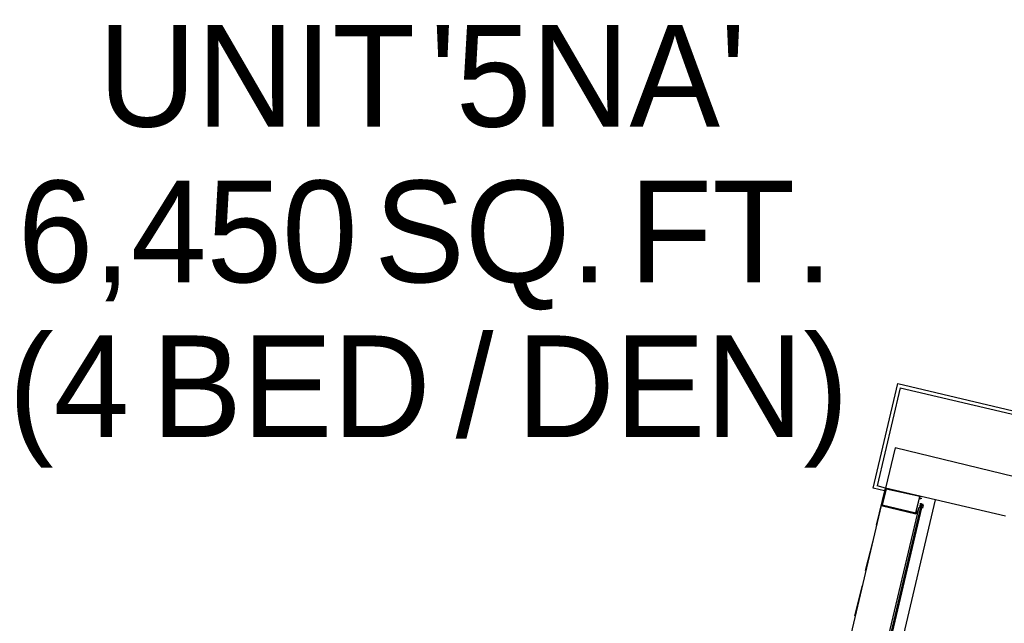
# Model space of a CAD drawing. Header units: feet. Extents: x -79 to 198, y -22 to 181.
# Tile 42 of 256: x 75 to 91, y 25 to 35. Entities that reach past the tile are written whole.
import ezdxf
from ezdxf.enums import TextEntityAlignment as Align

# ---------------------------------------------------------------- set-up
doc = ezdxf.new("R2010")
doc.units = ezdxf.units.FT
doc.layers.add('A-LINEA', color=7, linetype='CONTINUOUS')
doc.layers.add('A-TEXTO-PDF', color=3, linetype='CONTINUOUS')

msp = doc.modelspace()

# ---------------------------------------------------------------- linework, layer by layer
at = {"layer": 'A-LINEA'}
for p, q in [((89.5467, 28.8178), (89.1733, 27.2311)), ((89.5467, 28.8178), (95.04, 27.5244)), ((89.2933, 27.1511), (89.1067, 27.1911)), ((89.16, 26.5911), (89.3067, 27.1911)), ((89.3067, 27.1911), (89.1733, 27.2311)), ((91.2533, 26.7378), (89.3067, 27.1911)), ((87.16, 14.5111), (90.12, 27.0044)), ((89.8933, 27.0311), (89.8933, 27.0311)), ((89.24, 26.9111), (88.4267, 23.4711)), ((89.8533, 26.8844), (89.8533, 26.8844)), ((89.8667, 26.8844), (89.8533, 26.8844)), ((89.8533, 26.8844), (89.8533, 26.8844)), ((89.8533, 26.8844), (89.8533, 26.8844)), ((89.8533, 26.8844), (89.8533, 26.8844)), ((89.8667, 26.9378), (89.8667, 26.9378)), ((89.8667, 26.9378), (89.8667, 26.9378)), ((89.8667, 26.9378), (89.8667, 26.9378)), ((89.8667, 26.9378), (89.8667, 26.9378)), ((89.8667, 26.9378), (89.8667, 26.9378)), ((89.8667, 26.9378), (89.8667, 26.9378)), ((89.8667, 26.9378), (89.8667, 26.9378)), ((89.8667, 26.8978), (89.8667, 26.8978)), ((89.8667, 26.8978), (89.8667, 26.8978)), ((89.8667, 26.8978), (89.8667, 26.8978)), ((89.8667, 26.8844), (89.8667, 26.8978)), ((89.8667, 26.8978), (89.8667, 26.8978)), ((89.8667, 26.8978), (89.8667, 26.8978)), ((89.8667, 26.8978), (89.8667, 26.8978)), ((89.8667, 26.8978), (89.8667, 26.8978)), ((89.8667, 26.8844), (89.8667, 26.8978)), ((89.8667, 26.8844), (89.8667, 26.8844)), ((89.8667, 26.8844), (89.8667, 26.8844)), ((89.8667, 26.8844), (89.8667, 26.8844)), ((89.8667, 26.8844), (89.8667, 26.8844)), ((89.8667, 26.8844), (89.8667, 26.8844)), ((89.8667, 26.8844), (89.8667, 26.8844)), ((89.8667, 26.8844), (89.88, 26.8844)), ((89.8667, 26.8844), (89.88, 26.8844)), ((89.88, 26.9244), (89.88, 26.9378)), ((89.88, 26.9378), (89.88, 26.9378)), ((89.88, 26.9244), (89.88, 26.9378)), ((89.88, 26.9378), (89.88, 26.9378)), ((89.88, 26.9378), (89.88, 26.9378)), ((89.88, 26.9378), (89.88, 26.9378)), ((89.88, 26.9378), (89.88, 26.9378)), ((89.88, 26.9378), (89.88, 26.9378)), ((89.88, 26.9378), (89.88, 26.9378)), ((89.8933, 26.9378), (89.88, 26.9378)), ((89.88, 26.9378), (89.88, 26.9378)), ((89.88, 26.9378), (89.88, 26.9378)), ((89.88, 26.9378), (89.88, 26.9378)), ((89.88, 26.9378), (89.88, 26.9378)), ((89.88, 26.9244), (89.8933, 26.9244)), ((89.88, 26.9244), (89.88, 26.9244)), ((89.88, 26.9244), (89.88, 26.9244)), ((89.88, 26.9244), (89.88, 26.9244)), ((89.88, 26.9244), (89.88, 26.9244)), ((89.8933, 26.9244), (89.88, 26.9244)), ((89.88, 26.9244), (89.88, 26.9244)), ((89.88, 26.9244), (89.88, 26.9244)), ((89.88, 26.9111), (89.88, 26.9244)), ((89.88, 26.9244), (89.88, 26.9244)), ((89.88, 26.9244), (89.8933, 26.9244)), ((89.88, 26.9244), (89.88, 26.9244)), ((89.88, 26.9244), (89.8933, 26.9244)), ((89.88, 26.9244), (89.88, 26.9244)), ((89.88, 26.9244), (89.88, 26.9244)), ((89.88, 26.9244), (89.88, 26.9244)), ((89.88, 26.9244), (89.88, 26.9244)), ((89.88, 26.9244), (89.88, 26.9244)), ((89.88, 26.9244), (89.88, 26.9244)), ((89.88, 26.9244), (89.88, 26.9244)), ((89.88, 26.9111), (89.88, 26.9111)), ((89.88, 26.8978), (89.88, 26.9111)), ((89.88, 26.9111), (89.88, 26.9111)), ((89.88, 26.9111), (89.88, 26.9111)), ((89.88, 26.9111), (89.88, 26.9111)), ((89.88, 26.9111), (89.88, 26.9111)), ((89.88, 26.9111), (89.88, 26.9111)), ((89.88, 26.9111), (89.88, 26.9111)), ((89.88, 26.9111), (89.88, 26.9111)), ((89.88, 26.9111), (89.88, 26.9111)), ((89.88, 26.9111), (89.88, 26.9111)), ((89.8933, 26.9111), (89.88, 26.9111)), ((89.88, 26.9111), (89.88, 26.9111)), ((89.88, 26.9111), (89.88, 26.9111)), ((89.88, 26.9111), (89.88, 26.9111)), ((89.88, 26.9111), (89.88, 26.9111)), ((89.88, 26.9111), (89.88, 26.8978)), ((89.88, 26.9111), (89.88, 26.9111)), ((89.88, 26.9111), (89.88, 26.9111)), ((89.88, 26.9111), (89.88, 26.9111)), ((89.88, 26.9111), (89.88, 26.9111)), ((89.88, 26.8844), (89.88, 26.8978)), ((89.88, 26.8978), (89.88, 26.8978)), ((89.8933, 26.8978), (89.88, 26.8978)), ((89.88, 26.8978), (89.88, 26.8978)), ((89.88, 26.8978), (89.88, 26.8978)), ((89.88, 26.8978), (89.88, 26.8978)), ((89.88, 26.8978), (89.88, 26.8978)), ((89.88, 26.8978), (89.88, 26.8978)), ((89.88, 26.8978), (89.88, 26.8978)), ((89.88, 26.8978), (89.88, 26.8978)), ((89.88, 26.8978), (89.88, 26.8978)), ((89.88, 26.8978), (89.88, 26.8978)), ((89.88, 26.8978), (89.88, 26.8978)), ((89.88, 26.8978), (89.88, 26.8978)), ((89.88, 26.8978), (89.88, 26.8978)), ((89.88, 26.8978), (89.88, 26.8978)), ((89.88, 26.8978), (89.88, 26.8978)), ((89.88, 26.8978), (89.88, 26.8978)), ((89.88, 26.8978), (89.88, 26.8978)), ((89.88, 26.8978), (89.88, 26.8978)), ((89.88, 26.8978), (89.88, 26.8978)), ((89.88, 26.8978), (89.88, 26.8978)), ((89.88, 26.8844), (89.88, 26.8844)), ((89.88, 26.8844), (89.88, 26.8844)), ((89.88, 26.8844), (89.88, 26.8844)), ((89.88, 26.8844), (89.88, 26.8844)), ((89.88, 26.8844), (89.88, 26.8844)), ((89.88, 26.8844), (89.88, 26.8844)), ((89.88, 26.8844), (89.88, 26.8844)), ((89.8933, 26.8844), (89.88, 26.8844)), ((89.88, 26.8844), (89.88, 26.8844)), ((89.88, 26.8844), (89.88, 26.8844)), ((89.88, 26.8844), (89.88, 26.8844)), ((89.88, 26.8844), (89.88, 26.8844)), ((89.88, 26.8844), (89.88, 26.8844)), ((89.8933, 26.8844), (89.88, 26.8844)), ((89.88, 26.8844), (89.88, 26.8844)), ((89.88, 26.8844), (89.88, 26.8844)), ((89.88, 26.8844), (89.88, 26.8844)), ((89.88, 26.8844), (89.88, 26.8844)), ((89.88, 26.8844), (89.88, 26.8844)), ((89.88, 26.8844), (89.88, 26.8844)), ((89.88, 26.8844), (89.88, 26.8844)), ((89.88, 26.8844), (89.88, 26.8844)), ((89.88, 26.8844), (89.88, 26.8844)), ((89.8933, 26.9378), (89.8933, 26.9378)), ((89.8933, 26.9378), (89.8933, 26.9378)), ((89.8933, 26.9378), (89.8933, 26.9378)), ((89.8933, 26.9378), (89.8933, 26.9378)), ((89.8933, 26.9244), (89.8933, 26.9378)), ((89.8933, 26.9244), (89.8933, 26.9378)), ((89.8933, 26.9378), (89.8933, 26.9378)), ((89.8933, 26.9244), (89.8933, 26.9378)), ((89.8933, 26.9244), (89.8933, 26.9244)), ((89.8933, 26.9244), (89.8933, 26.9244)), ((89.8933, 26.9244), (89.8933, 26.9244)), ((89.8933, 26.9244), (89.8933, 26.9244)), ((89.8933, 26.9244), (89.8933, 26.9244)), ((89.8933, 26.9244), (89.8933, 26.9244)), ((89.8933, 26.9244), (89.8933, 26.9244)), ((89.8933, 26.9244), (89.8933, 26.9244)), ((89.8933, 26.9244), (89.8933, 26.9244)), ((89.8933, 26.9244), (89.8933, 26.9244)), ((89.8933, 26.9244), (89.8933, 26.9244)), ((89.8933, 26.9244), (89.8933, 26.9244)), ((89.8933, 26.9244), (89.8933, 26.9244)), ((89.8933, 26.9244), (89.8933, 26.9244)), ((89.8933, 26.9244), (89.8933, 26.9244)), ((89.8933, 26.9244), (89.8933, 26.9244)), ((89.8933, 26.9244), (89.8933, 26.9244)), ((89.9067, 26.9244), (89.8933, 26.9244)), ((89.8933, 26.9244), (89.8933, 26.9244)), ((89.8933, 26.9244), (89.8933, 26.9244)), ((89.8933, 26.9244), (89.8933, 26.9244)), ((89.8933, 26.9244), (89.8933, 26.9244)), ((89.8933, 26.9244), (89.8933, 26.9244)), ((89.8933, 26.9244), (89.8933, 26.9244)), ((89.8933, 26.9244), (89.8933, 26.9244)), ((89.8933, 26.9244), (89.9067, 26.9244)), ((89.8933, 26.9244), (89.9067, 26.9244)), ((89.8933, 26.9244), (89.9067, 26.9244)), ((89.8933, 26.9244), (89.9067, 26.9244)), ((89.8933, 26.9244), (89.9067, 26.9244)), ((89.8933, 26.8978), (89.8933, 26.9111)), ((89.8933, 26.9111), (89.8933, 26.9111)), ((89.8933, 26.9111), (89.8933, 26.9111)), ((89.8933, 26.9111), (89.8933, 26.9111)), ((89.8933, 26.9111), (89.8933, 26.9111)), ((89.8933, 26.9111), (89.8933, 26.9111)), ((89.8933, 26.9111), (89.8933, 26.9111)), ((89.8933, 26.9111), (89.8933, 26.9111)), ((89.8933, 26.9111), (89.8933, 26.9111)), ((89.8933, 26.9111), (89.8933, 26.9111)), ((89.8933, 26.9111), (89.8933, 26.9111)), ((89.8933, 26.9111), (89.8933, 26.9111)), ((89.8933, 26.9111), (89.8933, 26.9111)), ((89.8933, 26.9111), (89.8933, 26.9111)), ((89.8933, 26.9111), (89.8933, 26.9111)), ((89.8933, 26.9111), (89.8933, 26.9111)), ((89.8933, 26.9111), (89.8933, 26.9111)), ((89.8933, 26.9111), (89.8933, 26.9111)), ((89.8933, 26.9111), (89.8933, 26.9111)), ((89.8933, 26.9111), (89.8933, 26.9111)), ((89.8933, 26.9111), (89.8933, 26.9111)), ((89.8933, 26.9111), (89.8933, 26.9111)), ((89.8933, 26.9111), (89.8933, 26.8978)), ((89.8933, 26.9111), (89.8933, 26.9111)), ((89.8933, 26.9111), (89.8933, 26.9111)), ((89.8933, 26.9111), (89.8933, 26.9111)), ((89.8933, 26.9111), (89.8933, 26.8978)), ((89.8933, 26.8978), (89.8933, 26.8978)), ((89.8933, 26.8978), (89.8933, 26.8978)), ((89.8933, 26.8978), (89.8933, 26.8978)), ((89.8933, 26.8978), (89.8933, 26.8978)), ((89.8933, 26.8978), (89.8933, 26.8978)), ((89.8933, 26.8978), (89.8933, 26.8978)), ((89.8933, 26.8978), (89.8933, 26.8978)), ((89.8933, 26.8978), (89.8933, 26.8978)), ((89.8933, 26.8978), (89.8933, 26.8978)), ((89.8933, 26.8978), (89.8933, 26.8978)), ((89.8933, 26.8978), (89.8933, 26.8978)), ((89.8933, 26.8978), (89.8933, 26.8978)), ((89.8933, 26.8978), (89.8933, 26.8978)), ((89.8933, 26.8978), (89.8933, 26.8978)), ((89.8933, 26.8978), (89.8933, 26.8978)), ((89.8933, 26.8978), (89.8933, 26.8978)), ((89.8933, 26.8978), (89.8933, 26.8978)), ((89.8933, 26.8978), (89.8933, 26.8978)), ((89.8933, 26.8978), (89.8933, 26.8978)), ((89.8933, 26.8978), (89.8933, 26.8978)), ((89.8933, 26.8978), (89.8933, 26.8978)), ((89.8933, 26.8978), (89.8933, 26.8978)), ((89.8933, 26.8978), (89.8933, 26.8978)), ((89.8933, 26.8978), (89.8933, 26.8978)), ((89.8933, 26.8978), (89.8933, 26.8978)), ((89.8933, 26.8844), (89.8933, 26.8978)), ((89.8933, 26.8978), (89.8933, 26.8978)), ((89.8933, 26.8978), (89.8933, 26.8978)), ((89.8933, 26.8978), (89.8933, 26.8978)), ((89.8933, 26.8978), (89.8933, 26.8978)), ((89.8933, 26.8844), (89.8933, 26.8844)), ((89.8933, 26.8844), (89.8933, 26.8844)), ((89.8933, 26.8844), (89.8933, 26.8844)), ((89.8933, 26.8844), (89.8933, 26.8844)), ((89.8933, 26.8844), (89.8933, 26.8844)), ((89.8933, 26.8844), (89.8933, 26.8844)), ((89.8933, 26.8844), (89.8933, 26.8844)), ((89.8933, 26.8844), (89.8933, 26.8844)), ((89.8933, 26.8844), (89.8933, 26.8844)), ((89.8933, 26.8844), (89.8933, 26.8844)), ((89.8933, 26.8844), (89.8933, 26.8844)), ((89.8933, 26.8844), (89.8933, 26.8844)), ((89.8933, 26.8844), (89.8933, 26.8844)), ((89.8933, 26.8844), (89.8933, 26.8844)), ((89.8933, 26.8844), (89.8933, 26.8844)), ((89.8933, 26.8844), (89.8933, 26.8844)), ((89.8933, 26.8844), (89.8933, 26.8844)), ((89.8933, 26.8844), (89.8933, 26.8844)), ((89.8933, 26.8711), (89.8933, 26.8711)), ((89.9067, 26.9378), (89.9067, 26.9244)), ((89.9067, 26.9111), (89.9067, 26.9244)), ((89.9067, 26.9244), (89.9067, 26.9244)), ((89.9067, 26.9244), (89.9067, 26.9244)), ((89.9067, 26.9244), (89.9067, 26.9244)), ((89.9067, 26.9244), (89.9067, 26.9244)), ((89.9067, 26.9244), (89.9067, 26.9244)), ((89.9067, 26.9244), (89.9067, 26.9244)), ((89.9067, 26.9244), (89.9067, 26.9244)), ((89.9067, 26.9244), (89.9067, 26.9244)), ((89.9067, 26.9244), (89.9067, 26.9244)), ((89.9067, 26.9244), (89.9067, 26.9244)), ((89.9067, 26.9244), (89.9067, 26.9244)), ((89.9067, 26.9244), (89.9067, 26.9244)), ((89.9067, 26.9244), (89.9067, 26.9244)), ((89.9067, 26.9244), (89.9067, 26.9244)), ((89.9067, 26.9111), (89.9067, 26.9111)), ((89.9067, 26.9111), (89.9067, 26.9111)), ((89.9067, 26.9111), (89.9067, 26.9111)), ((89.9067, 26.9111), (89.9067, 26.9111)), ((89.9067, 26.9111), (89.9067, 26.9111)), ((89.9067, 26.9111), (89.9067, 26.9111)), ((89.9205, 26.9248), (89.9072, 26.8684)), ((88.9867, 25.8578), (89.1067, 26.3378)), ((88.8133, 25.1244), (88.9333, 25.6178))]:
    msp.add_line(p, q, dxfattribs=at)
for points in [[(89.1067, 27.1911), (89.5067, 28.8844), (95.0933, 27.5644)], [(91.4, 27.3778), (89.4667, 27.8444), (89.3067, 27.1911)], [(89.3067, 27.1911), (89.24, 26.9111), (89.8, 26.7778), (89.8667, 27.0578), (89.3067, 27.1911)], [(89.32, 27.1778), (89.2533, 26.9244), (89.8, 26.7911), (89.8667, 27.0578), (89.32, 27.1778)], [(89.8533, 27.0444), (89.8667, 27.0444), (89.8667, 27.0444), (89.8667, 27.0578), (89.8667, 27.0578), (89.8667, 27.0578)], [(89.8667, 27.0444), (89.8667, 27.0578), (89.8667, 27.0578), (89.88, 27.0578), (89.88, 27.0578), (89.8933, 27.0578), (89.8933, 27.0578), (89.8933, 27.0578)], [(89.88, 27.0178), (89.88, 27.0178), (89.8667, 27.0178), (89.8667, 27.0178), (89.8667, 27.0444), (89.8667, 27.0444), (89.8667, 27.0444), (89.8667, 27.0444), (89.8667, 27.0444)], [(89.8933, 27.0444), (89.8933, 27.0444), (89.8933, 27.0444)], [(89.8933, 27.0178), (89.8933, 27.0311), (89.8933, 27.0311)], [(89.8667, 26.8844), (89.88, 26.8844), (89.0133, 23.2178), (89, 23.2044), (88.9867, 23.2178), (89.8533, 26.8844), (89.8667, 26.8844)], [(89.8933, 26.8711), (89.0267, 23.2044), (89.0133, 23.2044), (89.88, 26.8844), (89.8933, 26.8844), (89.8933, 26.8711)], [(89.8133, 26.7911), (89.8133, 26.8044), (89.8133, 26.8044), (89.8, 26.8044), (89.8, 26.7911), (89.8, 26.7911), (89.8, 26.7911), (89.8, 26.7911), (89.8, 26.7911), (89.8133, 26.7911), (89.8133, 26.7911), (89.8133, 26.7778), (89.8133, 26.7778), (89.8267, 26.7644), (89.8267, 26.7644)], [(89.84, 26.8044), (89.84, 26.8044), (89.84, 26.8044), (89.84, 26.8044), (89.8133, 26.8178), (89.8133, 26.8178), (89.8133, 26.8044), (89.8133, 26.8044)], [(89.8533, 26.8844), (89.8667, 26.8844), (89.88, 26.8844), (89.8933, 26.8844), (89.8933, 26.8711)], [(89.8566, 26.8847), (89.8796, 26.9004), (89.8647, 26.9239)], [(89.9067, 26.9244), (89.8933, 26.9378), (89.88, 26.9378), (89.8667, 26.9378)], [(89.88, 26.8978), (89.88, 26.8844), (89.8667, 26.8844)], [(89.88, 26.9111), (89.8933, 26.9111), (89.88, 26.9111)], [(89.88, 26.9111), (89.8933, 26.9111), (89.88, 26.9111)], [(89.88, 26.8978), (89.88, 26.8978), (89.8933, 26.8978)], [(89.84, 26.7911), (89.84, 26.7911), (89.8267, 26.7911)], [(89.8267, 26.7778), (89.8267, 26.7778), (89.8267, 26.7778)]]:
    msp.add_lwpolyline(points, dxfattribs=at)
for points in [[(89.8667, 27.0444), (89.8667, 27.0444), (89.8667, 27.0444), (89.8667, 27.0444)], [(89.8133, 26.7911), (89.8, 26.7911), (89.8, 26.7911), (89.8133, 26.7911)]]:
    msp.add_lwpolyline(points, close=True, dxfattribs=at)

# ---------------------------------------------------------------- texts
at = {"layer": 'A-TEXTO-PDF'}
for s, p in [('UNIT', (79.1201, 33.0452)), ("'5NA'", (84.4862, 33.0452)), ('6,450', (78.0006, 30.5252)), ('SQ.', (82.9192, 30.5252)), ('FT.', (86.8069, 30.5252)), ('(4', (76.0746, 28.0185)), ('DEN)', (86.0217, 28.0185)), ('/', (82.6494, 28.0185)), ('BED', (79.6763, 28.0185))]:
    msp.add_text(s, height=1.646, dxfattribs=at).set_placement(p, align=Align.CENTER)

doc.saveas('drawing.dxf')
